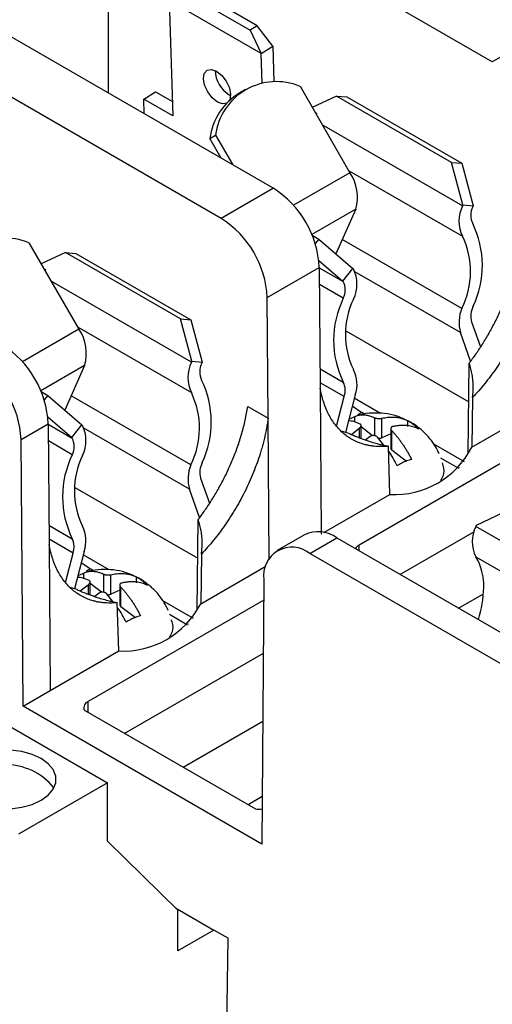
# Model space of a CAD drawing. Header units: millimetres. Extents: x 13 to 546, y 13 to 419.
# Tile 13 of 16: x 455 to 479, y 332 to 380. Entities that reach past the tile are written whole.
import ezdxf

# ---------------------------------------------------------------- set-up
doc = ezdxf.new("R2010")
doc.units = ezdxf.units.MM
doc.header["$LTSCALE"] = 2

msp = doc.modelspace()

# ---------------------------------------------------------------- linework, layer by layer
for p, q in [((478.538, 378.041), (464.267, 386.279)), ((459.777, 376.512), (459.777, 383.686)), ((463.462, 381.461), (466.694, 379.594)), ((467.047, 379.812), (463.814, 381.679)), ((462.744, 381.042), (462.918, 375.401)), ((467.234, 378.45), (462.744, 381.042)), ((453.563, 380.1), (467.833, 371.861)), ((467.047, 379.812), (466.694, 379.594)), ((466.694, 379.594), (467.234, 378.45)), ((467.809, 378.805), (467.047, 379.812)), ((481.084, 379.511), (478.538, 378.041)), ((465.287, 370.391), (451.016, 378.629)), ((467.234, 378.45), (467.809, 378.805)), ((467.279, 377.001), (467.234, 378.45)), ((467.809, 378.805), (467.862, 377.07)), ((461.499, 376.22), (462.073, 376.575)), ((462.073, 376.575), (462.896, 376.1)), ((466.473, 376.69), (466.194, 376.528)), ((469.137, 376.847), (471.576, 372.622)), ((461.521, 375.506), (461.499, 376.22)), ((462.918, 375.401), (461.499, 376.22)), ((465.676, 376.435), (465.743, 376.4)), ((470.925, 376.373), (469.736, 375.809)), ((476.547, 373.128), (470.925, 376.373)), ((470.925, 376.373), (471.423, 376.329)), ((471.423, 376.329), (477.045, 373.084)), ((469.869, 375.577), (469.941, 375.536)), ((469.941, 375.536), (469.922, 375.487)), ((477.085, 371.002), (470.225, 374.962)), ((464.726, 374.301), (465.006, 374.462)), ((465.285, 373.332), (464.726, 374.301)), ((465.006, 374.462), (465.844, 373.01)), ((477.104, 371.05), (476.547, 373.128)), ((476.547, 373.128), (477.045, 373.084)), ((471.512, 372.733), (477.077, 369.52)), ((477.045, 373.084), (477.601, 371.006)), ((471.576, 372.622), (468.818, 371.03)), ((467.833, 371.861), (465.287, 370.391)), ((471.859, 370.839), (469.713, 369.6)), ((471.859, 370.839), (470.894, 368.662)), ((477.085, 371.002), (477.104, 371.05)), ((477.104, 371.05), (477.601, 371.006)), ((477.601, 371.006), (477.583, 370.958)), ((469.725, 369.572), (470.056, 369.381)), ((470.056, 369.381), (469.878, 369.159)), ((470.056, 369.381), (471.727, 367.946)), ((477.047, 365.99), (471.204, 369.363)), ((455.886, 369.197), (458.325, 364.972)), ((457.674, 368.724), (456.484, 368.16)), ((463.296, 365.478), (457.674, 368.724)), ((457.674, 368.724), (458.172, 368.679)), ((458.172, 368.679), (463.793, 365.434)), ((470.058, 368.333), (471.229, 367.327)), ((456.618, 367.928), (456.69, 367.887)), ((456.69, 367.887), (456.671, 367.837)), ((467.532, 366.525), (470.078, 367.996)), ((470.078, 367.996), (470.123, 362.096)), ((470.078, 367.975), (471.248, 367.3)), ((471.229, 367.327), (471.727, 367.946)), ((471.727, 367.946), (471.745, 367.92)), ((476.981, 364.803), (471.824, 367.78)), ((463.834, 363.352), (456.973, 367.313)), ((471.252, 366.482), (470.085, 367.156)), ((471.248, 367.3), (471.229, 367.327)), ((467.576, 360.626), (467.532, 366.525)), ((463.852, 363.401), (463.296, 365.478)), ((463.296, 365.478), (463.793, 365.434)), ((463.793, 365.434), (464.35, 363.356)), ((458.325, 364.972), (455.567, 363.38)), ((458.261, 365.083), (463.826, 361.87)), ((477.525, 365.331), (477.958, 364.116)), ((471.38, 364.887), (477.387, 361.419)), ((477.477, 363.409), (476.981, 364.803)), ((458.608, 363.189), (456.462, 361.951)), ((458.608, 363.189), (457.642, 361.012)), ((463.834, 363.352), (463.852, 363.401)), ((463.852, 363.401), (464.35, 363.356)), ((464.35, 363.356), (464.331, 363.308)), ((470.116, 363.035), (471.252, 362.379)), ((477.356, 358.876), (477.41, 363.31)), ((471.289, 361.678), (470.121, 362.352)), ((470.123, 362.094), (470.176, 354.954)), ((456.474, 361.923), (456.805, 361.732)), ((456.805, 361.732), (456.627, 361.51)), ((456.805, 361.732), (458.475, 360.296)), ((463.796, 358.34), (457.953, 361.713)), ((470.925, 360.232), (471.289, 361.678)), ((471.828, 361.757), (471.366, 359.927)), ((473.065, 360.855), (471.787, 361.593)), ((477.566, 361.625), (477.531, 359.199)), ((466.581, 361.2), (467.576, 360.626)), ((466.581, 361.198), (466.581, 361.2)), ((471.692, 361.219), (472.152, 360.905)), ((456.807, 360.683), (457.978, 359.677)), ((467.576, 360.626), (467.576, 360.624)), ((467.628, 353.698), (467.576, 360.624)), ((471.529, 360.573), (471.819, 360.7)), ((471.819, 360.423), (471.819, 360.7)), ((472.152, 360.905), (471.95, 360.788)), ((472.295, 360.822), (472.152, 360.905)), ((472.78, 360.646), (472.78, 359.762)), ((473.136, 359.666), (473.136, 360.618)), ((455.498, 359.579), (456.827, 360.346)), ((456.827, 360.346), (456.871, 354.446)), ((456.827, 360.326), (457.996, 359.651)), ((457.978, 359.677), (458.475, 360.296)), ((458.475, 360.296), (458.494, 360.27)), ((463.73, 357.153), (458.572, 360.13)), ((471.646, 359.825), (472.025, 360.13)), ((472.025, 360.13), (472.025, 359.672)), ((472.125, 359.632), (472.125, 360.268)), ((472.687, 359.764), (472.125, 360.191)), ((473.574, 360.114), (473.574, 359.14)), ((474.4, 360.221), (474.4, 360.501)), ((477.531, 359.199), (479.495, 360.333)), ((457.996, 359.651), (457.978, 359.677)), ((471.486, 359.89), (471.156, 359.992)), ((472.563, 359.723), (472.356, 359.556)), ((473.229, 359.305), (472.919, 359.695)), ((473.574, 359.858), (473.136, 359.666)), ((473.626, 359.052), (473.626, 360.006)), ((455.596, 346.537), (455.498, 359.579)), ((458.001, 358.832), (456.833, 359.506)), ((473.526, 356.888), (473.455, 359.251)), ((477.174, 358.483), (475.682, 359.344)), ((474.35, 358.503), (473.626, 359.052)), ((476.007, 358.68), (476.89, 358.17)), ((479.395, 358.668), (472.026, 354.414)), ((476.912, 358.199), (476.933, 358.211)), ((458.129, 357.237), (464.136, 353.769)), ((464.274, 357.681), (464.707, 356.466)), ((464.226, 355.759), (463.73, 357.153)), ((470.305, 355.028), (473.526, 356.888)), ((479.424, 356.168), (477.754, 355.375)), ((456.864, 355.385), (458.001, 354.729)), ((464.105, 351.226), (464.159, 355.66)), ((477.754, 355.375), (477.735, 355.327)), ((483.387, 352.065), (477.735, 355.327)), ((469.355, 354.924), (468.026, 354.157)), ((477.648, 355.068), (474.035, 352.982)), ((458.038, 354.028), (456.87, 354.702)), ((456.872, 354.444), (456.871, 354.446)), ((456.872, 354.444), (456.925, 347.304)), ((469.614, 354), (470.943, 354.767)), ((470.943, 354.767), (485.213, 346.529)), ((472.026, 354.141), (472.026, 354.414)), ((457.673, 352.583), (458.038, 354.028)), ((458.577, 354.108), (458.115, 352.277)), ((459.813, 353.205), (458.536, 353.943)), ((464.315, 353.975), (464.28, 351.55)), ((483.884, 345.762), (469.614, 354)), ((458.441, 353.569), (458.901, 353.255)), ((464.28, 351.55), (467.461, 353.386)), ((477.728, 353.845), (482.099, 351.321)), ((458.278, 352.923), (458.568, 353.05)), ((458.568, 352.773), (458.568, 353.05)), ((458.901, 353.255), (458.699, 353.139)), ((459.044, 353.173), (458.901, 353.255)), ((459.529, 352.996), (459.529, 352.113)), ((459.885, 352.016), (459.885, 352.969)), ((458.395, 352.175), (458.773, 352.48)), ((458.773, 352.48), (458.773, 352.023)), ((458.874, 351.982), (458.874, 352.618)), ((459.436, 352.115), (458.874, 352.541)), ((460.323, 352.464), (460.323, 351.491)), ((461.149, 352.571), (461.149, 352.851)), ((467.369, 352.726), (467.271, 339.797)), ((458.235, 352.24), (457.904, 352.342)), ((459.312, 352.073), (459.105, 351.906)), ((459.978, 351.655), (459.668, 352.045)), ((460.323, 352.208), (459.885, 352.016)), ((460.375, 351.402), (460.375, 352.356)), ((476.891, 351.333), (478.107, 352.035)), ((467.361, 351.721), (458.775, 346.765)), ((460.275, 349.238), (460.204, 351.602)), ((463.923, 350.833), (462.431, 351.694)), ((461.099, 350.853), (460.375, 351.402)), ((462.756, 351.03), (463.639, 350.52)), ((463.661, 350.549), (463.682, 350.561)), ((456.925, 347.304), (460.275, 349.238)), ((467.341, 349.117), (460.563, 345.204)), ((449.122, 348.92), (459.728, 342.797)), ((455.596, 346.537), (456.925, 347.304)), ((458.775, 346.236), (458.775, 346.765)), ((467.271, 339.797), (455.596, 346.537)), ((458.572, 346.353), (466.953, 341.515)), ((463.418, 343.556), (467.316, 345.806)), ((459.728, 342.797), (455.365, 340.278)), ((459.728, 339.939), (459.728, 342.797)), ((467.288, 342.119), (466.597, 341.72)), ((463.158, 336.567), (459.728, 339.939)), ((463.049, 336.674), (464.926, 335.591)), ((463.158, 334.57), (463.158, 336.567)), ((464.926, 335.591), (463.158, 334.57)), ((465.621, 335.189), (464.926, 335.591)), ((465.548, 330.332), (465.621, 335.189))]:
    msp.add_line(p, q)
at = {"flags": 128}
for points in [[(465.102, 376.08), (464.846, 376.285), (464.625, 376.572), (464.474, 376.9), (464.414, 377.218), (464.456, 377.477), (464.592, 377.638), (464.803, 377.677), (465.056, 377.587)], [(465.056, 377.587), (465.312, 377.383), (465.532, 377.095), (465.684, 376.768), (465.743, 376.45), (465.702, 376.191), (465.679, 376.146)], [(465.559, 376.026), (465.354, 375.991), (465.102, 376.08)], [(454.988, 341.526), (455.534, 341.598), (456.038, 341.738), (456.476, 341.94), (456.825, 342.193), (457.068, 342.484), (457.192, 342.799), (457.192, 343.122), (457.068, 343.437), (456.825, 343.728), (456.476, 343.981), (456.038, 344.182), (455.534, 344.323), (454.988, 344.395)]]:
    msp.add_lwpolyline(points, dxfattribs=at)
for centre, radius, start, end in [((466.422, 377.66), 1.434, 181.4959, 238.6737), ((467.983, 374.075), 3.002, 67.4033, 172.5913), ((467.791, 373.879), 3.093, 121.0856, 172.1743), ((469.817, 371.429), 2.126, 343.8927, 34.1497), ((465.199, 367.747), 4.886, 2.9181, 57.3706), ((478.594, 370.253), 1.685, 153.6077, 205.8049), ((478.421, 370.542), 0.936, 153.6077, 205.8049), ((462.652, 366.277), 4.886, 2.9181, 57.3706), ((473.407, 368.09), 4.645, 334.6398, 26.1008), ((454.732, 366.425), 3.002, 67.4033, 172.5913), ((473.476, 367.785), 3.997, 333.3131, 25.72), ((470.265, 367.175), 1.657, 333.8932, 26.6976), ((470.425, 366.887), 0.92, 333.8932, 26.6976), ((475.47, 364.43), 4.691, 154.064, 205.936), ((475.303, 364.72), 3.948, 154.064, 205.936), ((478.772, 365.298), 1.858, 158.1319, 195.4489), ((478.597, 365.609), 1.107, 153.6452, 194.5452), ((456.565, 363.779), 2.126, 343.8927, 34.1497), ((451.948, 360.097), 4.886, 2.9181, 57.3706), ((450.619, 359.33), 4.886, 2.9181, 57.3706), ((465.343, 362.603), 1.685, 153.6077, 205.8049), ((465.17, 362.892), 0.936, 153.6077, 205.8049), ((470.401, 362.29), 1.524, 339.5321, 27.4563), ((460.155, 360.441), 4.645, 334.6398, 26.1008), ((470.491, 361.986), 0.856, 338.8635, 27.2764), ((460.225, 360.135), 3.997, 333.3131, 25.72), ((457.014, 359.525), 1.657, 333.8932, 26.6976), ((457.174, 359.237), 0.92, 333.8932, 26.6976), ((472.985, 360.032), 0.397, 267.1035, 292.4568), ((473.745, 361.134), 4.252, 267.0564, 332.9382), ((462.219, 356.781), 4.691, 154.064, 205.936), ((462.052, 357.07), 3.948, 154.064, 205.936), ((473.688, 359.147), 0.113, 183.3292, 237.2486), ((465.521, 357.648), 1.858, 158.1319, 195.4489), ((465.345, 357.959), 1.107, 153.6452, 194.5452), ((457.149, 354.641), 1.524, 339.5321, 27.4563), ((479.244, 354.578), 1.685, 153.6077, 205.8049), ((470.016, 353.504), 1.566, 53.7357, 114.9538), ((457.24, 354.337), 0.856, 338.8635, 27.2764), ((472.256, 353.984), 0.488, 118.0624, 147.4569), ((468.737, 352.929), 1.383, 50.678, 188.4666), ((475.444, 352.449), 2.676, 357.7652, 31.4497), ((459.734, 352.383), 0.397, 267.1035, 292.4568), ((472.683, 352.434), 5.436, 342.2198, 359.0551), ((460.493, 353.484), 4.252, 267.0564, 332.9382), ((460.436, 351.497), 0.113, 183.3292, 237.2486), ((458.897, 346.449), 0.339, 111.1238, 196.3665), ((454.708, 340.577), 3.107, 39.4826, 140.5174), ((467.127, 342.811), 1.307, 262.3405, 276.8838)]:
    msp.add_arc(centre, radius, start, end)
for points, knots in [([(477.41, 363.31), (477.466, 363.384), (477.578, 363.534), (477.743, 363.768), (477.907, 364.009), (478.069, 364.26), (478.228, 364.52), (478.384, 364.787), (478.536, 365.063), (478.684, 365.347), (478.827, 365.639), (478.964, 365.937), (479.095, 366.243), (479.219, 366.554), (479.336, 366.871), (479.444, 367.193), (479.543, 367.519), (479.632, 367.849), (479.711, 368.181), (479.779, 368.515), (479.814, 368.736), (479.831, 368.848)], [0, 0, 0, 0, 0.044766, 0.090407, 0.136921, 0.184309, 0.232571, 0.281707, 0.331717, 0.382601, 0.434358, 0.48699, 0.540496, 0.594875, 0.650128, 0.706256, 0.763257, 0.821132, 0.879881, 0.939503, 1, 1, 1, 1]), ([(480.827, 368.274), (480.816, 368.193), (480.793, 368.031), (480.751, 367.785), (480.702, 367.538), (480.646, 367.289), (480.584, 367.038), (480.514, 366.785), (480.373, 366.315), (480.127, 365.626), (479.728, 364.734), (479.26, 363.867), (478.823, 363.185), (478.452, 362.67), (478.167, 362.306), (477.873, 361.956), (477.669, 361.735), (477.566, 361.625)], [0, 0, 0, 0, 0.035596, 0.07112, 0.106619, 0.14214, 0.177729, 0.213432, 0.249296, 0.376345, 0.503892, 0.629834, 0.756532, 0.817367, 0.878069, 0.938869, 1, 1, 1, 1]), ([(477.566, 361.625), (477.574, 361.68), (477.59, 361.791), (477.603, 361.958), (477.608, 362.126), (477.605, 362.294), (477.591, 362.504), (477.559, 362.752), (477.499, 363.036), (477.44, 363.219), (477.41, 363.31)], [0, 0, 0, 0, 0.09893, 0.197613, 0.296176, 0.394749, 0.493462, 0.664483, 0.833084, 1, 1, 1, 1]), ([(473.455, 359.251), (473.396, 359.246), (473.278, 359.236), (473.104, 359.231), (472.934, 359.234), (472.767, 359.246), (472.604, 359.267), (472.444, 359.296), (472.149, 359.368), (471.742, 359.526), (471.266, 359.848), (470.856, 360.273), (470.578, 360.712), (470.396, 361.108), (470.283, 361.423), (470.189, 361.75), (470.145, 361.98), (470.123, 362.094)], [0, 0, 0, 0, 0.034947, 0.069767, 0.104504, 0.1392, 0.1739, 0.208645, 0.24348, 0.370063, 0.496062, 0.623593, 0.750656, 0.814155, 0.878099, 0.939466, 1, 1, 1, 1]), ([(464.159, 355.66), (464.215, 355.734), (464.327, 355.884), (464.492, 356.118), (464.656, 356.36), (464.818, 356.61), (464.977, 356.87), (465.133, 357.138), (465.285, 357.414), (465.433, 357.698), (465.576, 357.989), (465.713, 358.288), (465.844, 358.593), (465.968, 358.904), (466.085, 359.221), (466.193, 359.543), (466.292, 359.869), (466.381, 360.199), (466.46, 360.531), (466.528, 360.866), (466.563, 361.087), (466.58, 361.198)], [0, 0, 0, 0, 0.044766, 0.090407, 0.136921, 0.184309, 0.232571, 0.281707, 0.331717, 0.382601, 0.434358, 0.48699, 0.540496, 0.594875, 0.650128, 0.706256, 0.763257, 0.821132, 0.879881, 0.939503, 1, 1, 1, 1]), ([(467.576, 360.624), (467.565, 360.543), (467.542, 360.381), (467.499, 360.135), (467.451, 359.887), (467.395, 359.638), (467.332, 359.387), (467.263, 359.135), (467.122, 358.666), (466.876, 357.976), (466.477, 357.084), (466.009, 356.217), (465.572, 355.535), (465.2, 355.021), (464.916, 354.657), (464.622, 354.306), (464.418, 354.086), (464.315, 353.975)], [0, 0, 0, 0, 0.035659, 0.071225, 0.106745, 0.142266, 0.177834, 0.213495, 0.249296, 0.376345, 0.503891, 0.629834, 0.756532, 0.817367, 0.878069, 0.938869, 1, 1, 1, 1]), ([(471.819, 360.7), (471.847, 360.713), (471.904, 360.739), (471.993, 360.765), (472.085, 360.782), (472.18, 360.789), (472.277, 360.787), (472.375, 360.776), (472.475, 360.757), (472.576, 360.728), (472.678, 360.692), (472.746, 360.661), (472.78, 360.646)], [0, 0, 0, 0, 0.104234, 0.207504, 0.309816, 0.411178, 0.511599, 0.611089, 0.709662, 0.807328, 0.904103, 1, 1, 1, 1]), ([(474.396, 360.494), (474.26, 360.561), (473.948, 360.713), (473.414, 360.844), (472.821, 360.888), (472.333, 360.855), (472.06, 360.771), (471.979, 360.746)], [0, 0, 0, 0, 0.1827584, 0.4171516, 0.6560179, 0.8983274, 1, 1, 1, 1]), ([(472.78, 360.646), (472.791, 360.641), (472.814, 360.632), (472.855, 360.621), (472.9, 360.612), (472.932, 360.609), (472.948, 360.608)], [0, 0, 0, 0, 0.258819, 0.515795, 0.758326, 1, 1, 1, 1]), ([(472.948, 360.608), (472.965, 360.607), (472.997, 360.605), (473.046, 360.606), (473.094, 360.61), (473.122, 360.616), (473.136, 360.618)], [0, 0, 0, 0, 0.241663, 0.484493, 0.741216, 1, 1, 1, 1]), ([(473.136, 360.618), (473.183, 360.628), (473.277, 360.647), (473.413, 360.665), (473.544, 360.674), (473.67, 360.676), (473.791, 360.67), (473.906, 360.657), (474.016, 360.637), (474.12, 360.611), (474.219, 360.58), (474.312, 360.544), (474.371, 360.515), (474.4, 360.501)], [0, 0, 0, 0, 0.100543, 0.199146, 0.295814, 0.390552, 0.483364, 0.574254, 0.663226, 0.750284, 0.835431, 0.918669, 1, 1, 1, 1]), ([(472.073, 360.335), (471.873, 360.424), (471.67, 360.513), (471.507, 360.477), (471.505, 360.476)], [0, 0, 0, 0, 0.989458, 1, 1, 1, 1]), ([(472.025, 360.13), (472.037, 360.139), (472.063, 360.157), (472.092, 360.187), (472.113, 360.217), (472.119, 360.236), (472.122, 360.245)], [0, 0, 0, 0, 0.257894, 0.515505, 0.757827, 1, 1, 1, 1]), ([(472.122, 360.245), (472.124, 360.255), (472.127, 360.273), (472.119, 360.298), (472.101, 360.32), (472.083, 360.33), (472.073, 360.335)], [0, 0, 0, 0, 0.252596, 0.496698, 0.742523, 1, 1, 1, 1]), ([(473.577, 360.132), (473.575, 360.123), (473.573, 360.104), (473.581, 360.072), (473.598, 360.038), (473.617, 360.017), (473.626, 360.006)], [0, 0, 0, 0, 0.241807, 0.484528, 0.741313, 1, 1, 1, 1]), ([(473.649, 360.203), (473.639, 360.199), (473.621, 360.192), (473.6, 360.175), (473.584, 360.155), (473.579, 360.14), (473.577, 360.132)], [0, 0, 0, 0, 0.255433, 0.502401, 0.748147, 1, 1, 1, 1]), ([(474.938, 360.094), (474.902, 360.111), (474.83, 360.146), (474.714, 360.188), (474.589, 360.223), (474.456, 360.249), (474.315, 360.265), (474.166, 360.27), (474.01, 360.263), (473.845, 360.245), (473.732, 360.222), (473.675, 360.211)], [0, 0, 0, 0, 0.099668, 0.202185, 0.307554, 0.41578, 0.526869, 0.640828, 0.757664, 0.877386, 1, 1, 1, 1]), ([(475.944, 358.872), (475.917, 358.932), (475.829, 359.125), (475.633, 359.441), (475.334, 359.815), (474.953, 360.157), (474.633, 360.391), (474.431, 360.479), (474.396, 360.494)], [0, 0, 0, 0, 0.085499, 0.279046, 0.485742, 0.711539, 0.950517, 1, 1, 1, 1]), ([(474.4, 360.501), (474.429, 360.485), (474.489, 360.453), (474.579, 360.396), (474.669, 360.331), (474.759, 360.259), (474.849, 360.181), (474.908, 360.123), (474.938, 360.094)], [0, 0, 0, 0, 0.166634, 0.333317, 0.500021, 0.666721, 0.83339, 1, 1, 1, 1]), ([(471.486, 359.89), (471.55, 359.862), (471.679, 359.807), (471.874, 359.727), (472.072, 359.65), (472.273, 359.577), (472.506, 359.498), (472.768, 359.416), (473.026, 359.346), (473.255, 359.291), (473.387, 359.265), (473.455, 359.251)], [0, 0, 0, 0, 0.099975, 0.200459, 0.301612, 0.403595, 0.506562, 0.655073, 0.799745, 0.896986, 1, 1, 1, 1]), ([(472.751, 359.769), (472.735, 359.77), (472.702, 359.771), (472.653, 359.763), (472.605, 359.747), (472.577, 359.731), (472.563, 359.723)], [0, 0, 0, 0, 0.2419865, 0.4842367, 0.7419339, 1, 1, 1, 1]), ([(472.919, 359.695), (472.908, 359.705), (472.887, 359.725), (472.846, 359.748), (472.8, 359.764), (472.768, 359.767), (472.751, 359.769)], [0, 0, 0, 0, 0.257412, 0.503214, 0.747339, 1, 1, 1, 1]), ([(473.626, 360.006), (473.66, 359.969), (473.729, 359.896), (473.831, 359.779), (473.932, 359.654), (474.032, 359.523), (474.13, 359.385), (474.227, 359.241), (474.321, 359.091), (474.413, 358.935), (474.503, 358.774), (474.559, 358.663), (474.588, 358.607)], [0, 0, 0, 0, 0.09594, 0.192747, 0.290438, 0.389024, 0.48852, 0.588936, 0.690283, 0.792571, 0.895808, 1, 1, 1, 1]), ([(473.88, 358.296), (473.757, 358.544), (473.629, 358.802), (473.468, 359.003), (473.462, 359.011)], [0, 0, 0, 0, 0.961093, 1, 1, 1, 1]), ([(474.588, 358.607), (474.547, 358.596), (474.467, 358.574), (474.346, 358.532), (474.227, 358.483), (474.109, 358.427), (473.994, 358.366), (473.918, 358.319), (473.88, 358.296)], [0, 0, 0, 0, 0.1727458, 0.3426934, 0.5101221, 0.6753078, 0.8385168, 1, 1, 1, 1]), ([(476.079, 358.433), (476.108, 358.349), (476.196, 358.094), (476.158, 357.793), (476.023, 357.606), (476.004, 357.58)], [0, 0, 0, 0, 0.295618, 0.903206, 1, 1, 1, 1]), ([(464.315, 353.975), (464.323, 354.03), (464.338, 354.141), (464.351, 354.308), (464.357, 354.476), (464.354, 354.645), (464.34, 354.854), (464.308, 355.103), (464.248, 355.387), (464.188, 355.569), (464.159, 355.66)], [0, 0, 0, 0, 0.09893, 0.197613, 0.296176, 0.394749, 0.493462, 0.664483, 0.833084, 1, 1, 1, 1]), ([(460.204, 351.602), (460.145, 351.596), (460.027, 351.586), (459.853, 351.581), (459.683, 351.584), (459.516, 351.596), (459.353, 351.617), (459.193, 351.647), (458.898, 351.718), (458.491, 351.877), (458.015, 352.198), (457.605, 352.623), (457.328, 353.061), (457.147, 353.452), (457.034, 353.764), (456.939, 354.093), (456.894, 354.327), (456.872, 354.444)], [0, 0, 0, 0, 0.0349463, 0.0697661, 0.1045025, 0.1391984, 0.1738971, 0.2086421, 0.2434763, 0.3700582, 0.4960551, 0.6235842, 0.7506453, 0.8132608, 0.875526, 0.9376891, 1, 1, 1, 1]), ([(458.568, 353.05), (458.596, 353.063), (458.653, 353.089), (458.742, 353.115), (458.834, 353.132), (458.929, 353.14), (459.025, 353.138), (459.124, 353.127), (459.224, 353.107), (459.325, 353.078), (459.426, 353.042), (459.495, 353.012), (459.529, 352.996)], [0, 0, 0, 0, 0.1042341, 0.2075039, 0.3098158, 0.4111776, 0.5115986, 0.6110895, 0.7096619, 0.8073285, 0.904103, 1, 1, 1, 1]), ([(461.145, 352.844), (461.009, 352.911), (460.697, 353.063), (460.163, 353.194), (459.57, 353.239), (459.082, 353.206), (458.808, 353.121), (458.728, 353.096)], [0, 0, 0, 0, 0.182758, 0.417152, 0.656018, 0.898327, 1, 1, 1, 1]), ([(459.529, 352.996), (459.54, 352.991), (459.562, 352.982), (459.604, 352.971), (459.649, 352.963), (459.681, 352.96), (459.697, 352.958)], [0, 0, 0, 0, 0.258819, 0.515795, 0.758326, 1, 1, 1, 1]), ([(459.697, 352.958), (459.713, 352.957), (459.746, 352.955), (459.795, 352.956), (459.843, 352.96), (459.871, 352.966), (459.885, 352.969)], [0, 0, 0, 0, 0.241663, 0.484493, 0.741216, 1, 1, 1, 1]), ([(459.885, 352.969), (459.932, 352.978), (460.025, 352.997), (460.162, 353.015), (460.293, 353.025), (460.419, 353.026), (460.54, 353.02), (460.655, 353.007), (460.765, 352.987), (460.869, 352.962), (460.968, 352.93), (461.061, 352.894), (461.12, 352.865), (461.149, 352.851)], [0, 0, 0, 0, 0.100543, 0.199146, 0.295814, 0.390552, 0.483364, 0.574254, 0.663226, 0.750284, 0.835431, 0.918669, 1, 1, 1, 1]), ([(458.822, 352.685), (458.622, 352.774), (458.419, 352.864), (458.256, 352.827), (458.254, 352.827)], [0, 0, 0, 0, 0.989458, 1, 1, 1, 1]), ([(458.773, 352.48), (458.786, 352.489), (458.812, 352.508), (458.841, 352.537), (458.862, 352.567), (458.868, 352.586), (458.871, 352.595)], [0, 0, 0, 0, 0.257894, 0.515505, 0.757827, 1, 1, 1, 1]), ([(458.871, 352.595), (458.873, 352.605), (458.876, 352.624), (458.867, 352.648), (458.85, 352.67), (458.831, 352.68), (458.822, 352.685)], [0, 0, 0, 0, 0.252596, 0.496698, 0.742523, 1, 1, 1, 1]), ([(460.326, 352.483), (460.324, 352.473), (460.322, 352.454), (460.33, 352.422), (460.347, 352.389), (460.366, 352.367), (460.375, 352.356)], [0, 0, 0, 0, 0.241807, 0.484528, 0.741313, 1, 1, 1, 1]), ([(460.398, 352.554), (460.388, 352.55), (460.37, 352.542), (460.348, 352.525), (460.333, 352.506), (460.328, 352.49), (460.326, 352.483)], [0, 0, 0, 0, 0.255433, 0.502401, 0.748147, 1, 1, 1, 1]), ([(461.687, 352.444), (461.651, 352.461), (461.579, 352.496), (461.462, 352.538), (461.338, 352.573), (461.205, 352.599), (461.064, 352.615), (460.915, 352.62), (460.758, 352.614), (460.594, 352.596), (460.481, 352.573), (460.423, 352.561)], [0, 0, 0, 0, 0.099668, 0.202185, 0.307554, 0.41578, 0.526869, 0.640828, 0.757664, 0.877386, 1, 1, 1, 1]), ([(462.693, 351.222), (462.666, 351.282), (462.578, 351.475), (462.382, 351.791), (462.083, 352.165), (461.702, 352.508), (461.382, 352.741), (461.18, 352.829), (461.145, 352.844)], [0, 0, 0, 0, 0.085499, 0.279046, 0.485742, 0.711539, 0.950517, 1, 1, 1, 1]), ([(461.149, 352.851), (461.178, 352.835), (461.238, 352.803), (461.327, 352.746), (461.418, 352.681), (461.508, 352.609), (461.598, 352.531), (461.657, 352.473), (461.687, 352.444)], [0, 0, 0, 0, 0.1666338, 0.3333166, 0.5000215, 0.6667215, 0.83339, 1, 1, 1, 1]), ([(458.235, 352.24), (458.299, 352.212), (458.428, 352.157), (458.623, 352.077), (458.821, 352.001), (459.022, 351.927), (459.255, 351.848), (459.517, 351.767), (459.775, 351.696), (460.003, 351.642), (460.136, 351.615), (460.204, 351.602)], [0, 0, 0, 0, 0.099975, 0.200459, 0.301612, 0.403595, 0.506562, 0.655073, 0.799745, 0.896986, 1, 1, 1, 1]), ([(459.5, 352.12), (459.483, 352.12), (459.451, 352.121), (459.402, 352.113), (459.354, 352.098), (459.326, 352.081), (459.312, 352.073)], [0, 0, 0, 0, 0.2419865, 0.4842367, 0.7419339, 1, 1, 1, 1]), ([(459.668, 352.045), (459.657, 352.056), (459.635, 352.076), (459.595, 352.098), (459.549, 352.114), (459.516, 352.118), (459.5, 352.12)], [0, 0, 0, 0, 0.257412, 0.503214, 0.747339, 1, 1, 1, 1]), ([(460.375, 352.356), (460.409, 352.32), (460.478, 352.247), (460.58, 352.129), (460.681, 352.005), (460.781, 351.873), (460.879, 351.736), (460.976, 351.591), (461.07, 351.441), (461.162, 351.285), (461.252, 351.124), (461.308, 351.013), (461.336, 350.957)], [0, 0, 0, 0, 0.09594, 0.192747, 0.290438, 0.389024, 0.48852, 0.588936, 0.690283, 0.792571, 0.895808, 1, 1, 1, 1]), ([(460.629, 350.647), (460.506, 350.894), (460.378, 351.152), (460.217, 351.353), (460.211, 351.361)], [0, 0, 0, 0, 0.961093, 1, 1, 1, 1]), ([(461.336, 350.957), (461.296, 350.946), (461.216, 350.924), (461.095, 350.882), (460.976, 350.833), (460.858, 350.777), (460.743, 350.716), (460.667, 350.67), (460.629, 350.647)], [0, 0, 0, 0, 0.172746, 0.342693, 0.510122, 0.675308, 0.838517, 1, 1, 1, 1]), ([(462.828, 350.783), (462.857, 350.699), (462.945, 350.444), (462.907, 350.144), (462.771, 349.956), (462.753, 349.93)], [0, 0, 0, 0, 0.295618, 0.903206, 1, 1, 1, 1])]:
    msp.add_open_spline(points, degree=3, knots=knots)
for points in [[(470.123, 362.094), (470.123, 362.094), (470.123, 362.095), (470.123, 362.096)], [(473.675, 360.211), (473.666, 360.209), (473.657, 360.206), (473.649, 360.203)], [(460.423, 352.561), (460.415, 352.559), (460.406, 352.556), (460.398, 352.554)]]:
    msp.add_open_spline(points, degree=3)

doc.saveas('drawing.dxf')
